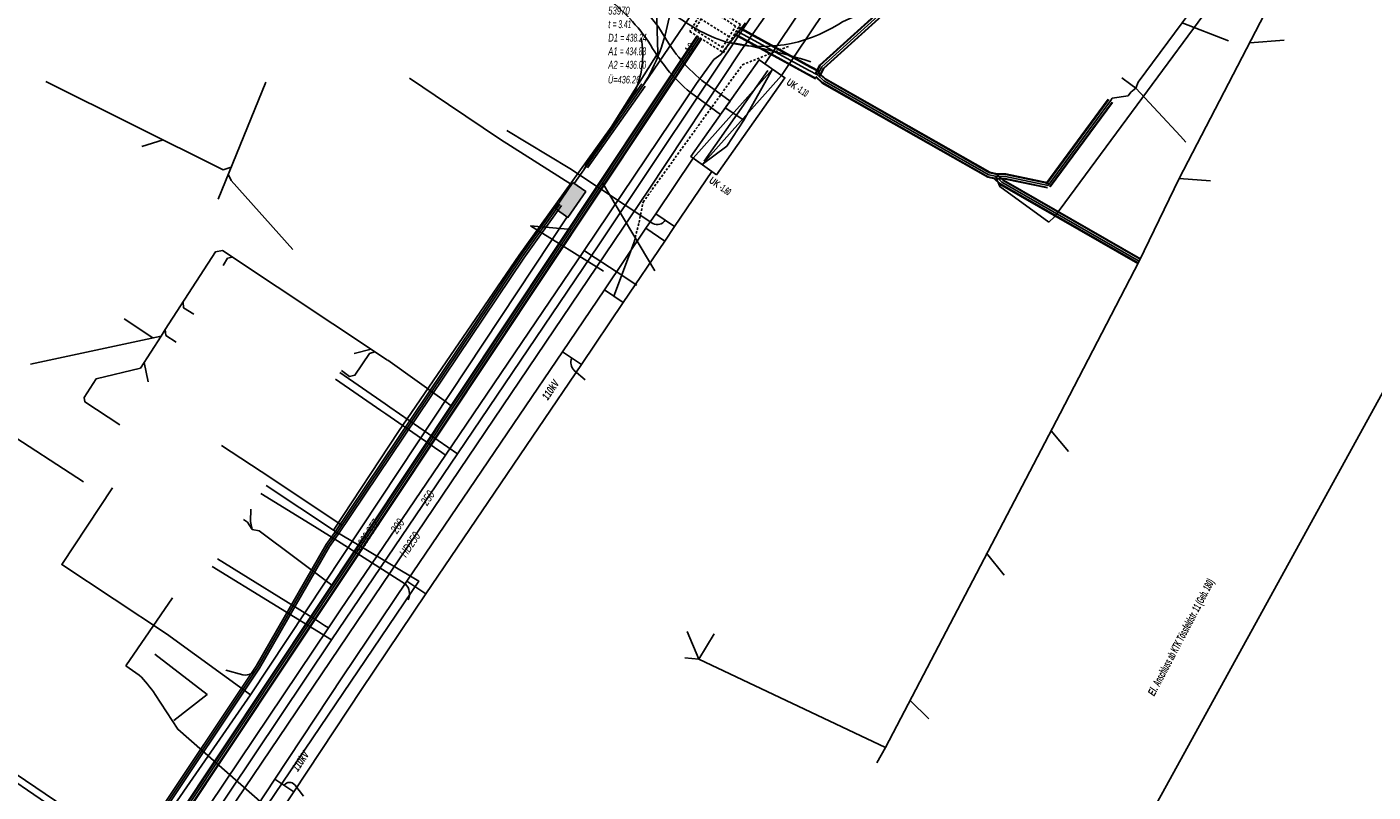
# Model space of a CAD drawing. Header units: metres. Extents: x 2695563 to 2696938, y 1260544 to 1262032.
# Tile 95 of 256: x 2696248 to 2696334, y 1261104 to 1261152. Entities that reach past the tile are written whole.
import ezdxf

# ---------------------------------------------------------------- set-up
doc = ezdxf.new("R2010")
doc.units = ezdxf.units.M
doc.linetypes.add('AUSGEZOGEN', pattern=[0])
doc.linetypes.add('STRICHLINIE2_S3', pattern=[0.25, 0.15, -0.1])
for name, color, linetype in [('AW_LK_ Haltung Text', 7, 'AUSGEZOGEN'), ('AW_LK_Ein-Auslauftext', 24, 'AUSGEZOGEN'), ('AW_LK_Haltung', 24, 'AUSGEZOGEN'), ('AW_LK_Normschacht Text', 24, 'AUSGEZOGEN'), ('AW_LK_Schacht Detaillinie', 24, 'AUSGEZOGEN'), ('AW_LK_Schacht Detailpolygon', 24, 'AUSGEZOGEN'), ('EW_Hoehenpunkt_Text', 7, 'AUSGEZOGEN'), ('EW_LK_Bauwerk_FL_Linie_Punkt', 1, 'AUSGEZOGEN'), ('EW_LK_Freitext_Text', 1, 'AUSGEZOGEN'), ('EW_LK_Trasseabs', 1, 'AUSGEZOGEN'), ('EW_LK_Trasseabs_Text', 1, 'AUSGEZOGEN'), ('EW_LK_Trasserand', 1, 'AUSGEZOGEN'), ('FM_LK_SW_BAUWERK', 94, 'AUSGEZOGEN'), ('FM_LK_SW_TRASSEKANTE', 94, 'AUSGEZOGEN'), ('GA_LK_Leitung', 32, 'AUSGEZOGEN'), ('GA_LK_Leitung_Text', 32, 'AUSGEZOGEN'), ('LKSwisscomProjekterimeterAktiv', 7, 'AUSGEZOGEN'), ('TV_LK_LEITUNG', 92, 'AUSGEZOGEN'), ('WA_LK_Leitung', 171, 'AUSGEZOGEN'), ('WA_LK_Leitung_Text', 171, 'AUSGEZOGEN')]:
    doc.layers.add(name, color=color, linetype=linetype)
doc.styles.add('ARIAL', font='arial.ttf')
doc.styles.add('ARIALNARROW', font='ARIALN.TTF')
pattern_1 = [(0, (2708005, 1273150), (6075, 6075), [6075, -6075]), (90, (2708005, 1273150), (-6075, 6075), [6075, -6075])]

# ---------------------------------------------------------------- blocks, each defined once
blk = doc.blocks.new('COMPLEXOBJECT_1638')
at = {"layer": 'EW_LK_Trasserand', "color": 1, "linetype": 'AUSGEZOGEN', "transparency": 33554687}
for points in [[(6284.21, 11155.411), (6274.369, 11162.933), (6267.059, 11168.237), (6266.266, 11168.812), (6264.962, 11169.745), (6264.351, 11168.892)], [(6264.351, 11168.892), (6265.652, 11167.96), (6266.412, 11167.409), (6273.742, 11162.091), (6283.513, 11154.622)], [(6289.163, 11148.319), (6291.07, 11146.929), (6291.689, 11147.777), (6289.891, 11149.088)]]:
    blk.add_lwpolyline(points, dxfattribs=at)
for centre, radius, start, end in [((6275.705, 11143.994), 14.236, 35.7164, 53.31629), ((6275.273, 11143.549), 13.802, 35.69782, 53.34536), ((6297.109, 11157.663), 11.209, 208.55814, 229.91196), ((6296.537, 11157.075), 11.448, 208.55688, 229.89831)]:
    blk.add_arc(centre, radius, start, end, dxfattribs=at)
blk = doc.blocks.new('COMPLEXOBJECT_1956')
at = {"layer": 'EW_LK_Trasseabs', "color": 1, "linetype": 'AUSGEZOGEN', "transparency": 33554687}
blk.add_line((6282.4, 11143.458), (6285.556, 11148.214), dxfattribs=at)
blk.add_arc((6280.339, 11150.718), 5.787, 334.36161, 10.91848, dxfattribs=at)
blk = doc.blocks.new('COMPLEXOBJECT_2550')
at = {"layer": 'EW_LK_Trasseabs', "color": 1, "linetype": 'AUSGEZOGEN', "transparency": 33554687}
blk.add_lwpolyline([(6261.95, 11103.036), (6256.532, 11107.781), (6255.089, 11109.999)], dxfattribs=at)
for centre, radius, start, end in [((6248.707, 11105.78), 7.651, 33.46916, 45.47251), ((6261.56, 11102.565), 0.611, 351.30797, 50.31628)]:
    blk.add_arc(centre, radius, start, end, dxfattribs=at)
blk = doc.blocks.new('COMPLEXOBJECT_2551')
at = {"layer": 'EW_LK_Trasseabs', "color": 1, "linetype": 'AUSGEZOGEN', "transparency": 33554687}
blk.add_line((6271.035, 11117.022), (6266.69, 11119.776), dxfattribs=at)
blk.add_arc((6270.371, 11116.4), 0.91, 336.26226, 43.13179, dxfattribs=at)
blk = doc.blocks.new('COMPLEXOBJECT_2552')
at = {"layer": 'EW_LK_Trasseabs', "color": 1, "linetype": 'AUSGEZOGEN', "transparency": 33554687}
blk.add_line((6282.462, 11130.025), (6281.766, 11130.636), dxfattribs=at)
blk.add_arc((6282.2105, 11131.1225), 0.659, 153.843225, 227.583021, dxfattribs=at)
blk = doc.blocks.new('COMPLEXOBJECT_2767')
at = {"layer": 'FM_LK_SW_TRASSEKANTE', "color": 94, "linetype": 'AUSGEZOGEN', "transparency": 33554687}
blk.add_lwpolyline([(6291.944, 11157.307), (6291.94, 11157.303), (6286.181, 11148.814)], dxfattribs=at)
blk.add_arc((6275.389, 11155.366), 12.626, 328.73685, 349.62664, dxfattribs=at)
blk = doc.blocks.new('COMPLEXOBJECT_2786')
at = {"layer": 'FM_LK_SW_TRASSEKANTE', "color": 94, "linetype": 'AUSGEZOGEN', "transparency": 33554687}
for centre, radius, start, end in [((6301.53, 11147.875), 5.628, 78.75671, 121.19897), ((6293.694, 11160.459), 9.197, 255.53079, 302.3419)]:
    blk.add_arc(centre, radius, start, end, dxfattribs=at)
blk = doc.blocks.new('COMPLEXOBJECT_2787')
at = {"layer": 'FM_LK_SW_TRASSEKANTE', "color": 94, "linetype": 'AUSGEZOGEN', "transparency": 33554687}
blk.add_lwpolyline([(6264.884, 11168.462), (6267.722, 11167.239), (6282.381, 11155.882), (6287.916, 11153.484)], dxfattribs=at)
blk.add_arc((6294.92, 11162.011), 11.035, 230.60002, 251.37468, dxfattribs=at)
blk = doc.blocks.new('COMPLEXOBJECT_2801')
at = {"layer": 'FM_LK_SW_TRASSEKANTE', "color": 94, "linetype": 'AUSGEZOGEN', "transparency": 33554687}
blk.add_line((6260.672, 11111.249), (6259.591, 11111.549), dxfattribs=at)
for centre, radius, start, end in [((6260.825, 11112.13), 0.893, 295.97202, 333.31976), ((6260.824, 11112.127), 0.891, 260.20225, 296.11693)]:
    blk.add_arc(centre, radius, start, end, dxfattribs=at)

msp = doc.modelspace()

# ---------------------------------------------------------------- hatches: boundary and pattern name
at = {"layer": 'EW_LK_Bauwerk_FL_Linie_Punkt', "lineweight": 18, "transparency": 33554687}
h = msp.add_hatch(dxfattribs=at)
h.set_pattern_fill('MUSTER', color=1, scale=4050, style=0, pattern_type=2)
h.set_pattern_definition([(0, (2703955, 1269100), (4050, 4050), [4050, -4050]), (90, (2703955, 1269100), (-4050, 4050), [4050, -4050])])
h.paths.add_polyline_path([(2696291.795, 1261142.905), (2696296.145, 1261149.076), (2696294.51, 1261150.228), (2696290.16, 1261144.057)], flags=0)
at = {"layer": 'EW_LK_Trasserand', "lineweight": 18, "transparency": 33554687}
h = msp.add_hatch(dxfattribs=at)
h.set_pattern_fill('MUSTER', color=1, scale=6075, style=0, pattern_type=2)
h.set_pattern_definition(pattern_1)
h.paths.add_polyline_path([(2696294.878, 1261149.969), (2696295.936, 1261149.223), (2696301.355, 1261157.326), (2696313.199, 1261173.434), (2696335.16, 1261203.049), (2696352.396, 1261226.486), (2696414.375, 1261310.617), (2696416.694, 1261314.071), (2696422.608, 1261322.124), (2696425.685, 1261326.06), (2696428.764, 1261330), (2696434.868, 1261337.915), (2696433.878, 1261338.679), (2696427.778, 1261330.768), (2696421.496, 1261322.975), (2696415.566, 1261314.9), (2696413.199, 1261311.465), (2696351.348, 1261227.256), (2696334.132, 1261203.845), (2696312.153, 1261174.206), (2696300.298, 1261158.082)], flags=0)
h = msp.add_hatch(dxfattribs=at)
h.set_pattern_fill('MUSTER', color=1, scale=6075, style=0, pattern_type=2)
h.set_pattern_definition(pattern_1)
h.paths.add_polyline_path([(2696265.321, 1261168.702), (2696266.622, 1261167.77), (2696267.382, 1261167.219), (2696274.712, 1261161.901), (2696284.483, 1261154.432), (2696284.593, 1261154.35), (2696284.701, 1261154.266), (2696284.809, 1261154.182), (2696284.916, 1261154.096), (2696285.023, 1261154.009), (2696285.128, 1261153.921), (2696285.233, 1261153.833), (2696285.336, 1261153.743), (2696285.439, 1261153.652), (2696285.541, 1261153.56), (2696285.642, 1261153.467), (2696285.742, 1261153.373), (2696285.841, 1261153.278), (2696285.939, 1261153.183), (2696286.036, 1261153.086), (2696286.132, 1261152.988), (2696286.227, 1261152.889), (2696286.321, 1261152.79), (2696286.414, 1261152.689), (2696286.507, 1261152.588), (2696286.598, 1261152.485), (2696286.688, 1261152.382), (2696286.777, 1261152.278), (2696286.865, 1261152.172), (2696286.952, 1261152.066), (2696287.038, 1261151.96), (2696287.123, 1261151.852), (2696287.207, 1261151.743), (2696287.29, 1261151.634), (2696287.371, 1261151.524), (2696287.452, 1261151.413), (2696287.518, 1261151.293), (2696287.586, 1261151.173), (2696287.656, 1261151.054), (2696287.727, 1261150.936), (2696287.799, 1261150.819), (2696287.872, 1261150.703), (2696287.947, 1261150.588), (2696288.024, 1261150.473), (2696288.101, 1261150.36), (2696288.18, 1261150.247), (2696288.261, 1261150.136), (2696288.343, 1261150.025), (2696288.426, 1261149.915), (2696288.51, 1261149.807), (2696288.596, 1261149.699), (2696288.683, 1261149.593), (2696288.771, 1261149.487), (2696288.861, 1261149.383), (2696288.951, 1261149.279), (2696289.043, 1261149.177), (2696289.137, 1261149.076), (2696289.231, 1261148.976), (2696289.327, 1261148.877), (2696289.423, 1261148.779), (2696289.521, 1261148.683), (2696289.621, 1261148.588), (2696289.721, 1261148.493), (2696289.822, 1261148.4), (2696289.925, 1261148.309), (2696290.028, 1261148.218), (2696290.133, 1261148.129), (2696292.04, 1261146.739), (2696292.659, 1261147.587), (2696290.861, 1261148.898), (2696290.758, 1261148.985), (2696290.657, 1261149.074), (2696290.556, 1261149.164), (2696290.457, 1261149.255), (2696290.359, 1261149.347), (2696290.262, 1261149.441), (2696290.166, 1261149.535), (2696290.071, 1261149.631), (2696289.977, 1261149.728), (2696289.885, 1261149.826), (2696289.793, 1261149.925), (2696289.703, 1261150.025), (2696289.614, 1261150.126), (2696289.526, 1261150.228), (2696289.44, 1261150.332), (2696289.355, 1261150.436), (2696289.271, 1261150.541), (2696289.188, 1261150.648), (2696289.107, 1261150.755), (2696289.027, 1261150.864), (2696288.948, 1261150.973), (2696288.87, 1261151.083), (2696288.794, 1261151.194), (2696288.719, 1261151.306), (2696288.646, 1261151.419), (2696288.574, 1261151.533), (2696288.503, 1261151.648), (2696288.434, 1261151.763), (2696288.366, 1261151.88), (2696288.299, 1261151.997), (2696288.234, 1261152.115), (2696288.151, 1261152.229), (2696288.067, 1261152.342), (2696287.982, 1261152.455), (2696287.896, 1261152.566), (2696287.808, 1261152.677), (2696287.72, 1261152.787), (2696287.63, 1261152.896), (2696287.54, 1261153.004), (2696287.448, 1261153.111), (2696287.355, 1261153.218), (2696287.261, 1261153.323), (2696287.166, 1261153.428), (2696287.071, 1261153.531), (2696286.974, 1261153.634), (2696286.876, 1261153.735), (2696286.777, 1261153.836), (2696286.677, 1261153.935), (2696286.576, 1261154.034), (2696286.474, 1261154.131), (2696286.371, 1261154.228), (2696286.268, 1261154.324), (2696286.163, 1261154.418), (2696286.057, 1261154.512), (2696285.951, 1261154.604), (2696285.843, 1261154.695), (2696285.735, 1261154.786), (2696285.626, 1261154.875), (2696285.516, 1261154.963), (2696285.405, 1261155.05), (2696285.293, 1261155.136), (2696285.18, 1261155.221), (2696275.339, 1261162.743), (2696268.029, 1261168.047), (2696267.236, 1261168.622), (2696265.932, 1261169.555)], flags=0)
h = msp.add_hatch(dxfattribs=at)
h.set_pattern_fill('MUSTER', color=1, scale=6075, style=0, pattern_type=2)
h.set_pattern_definition(pattern_1)
h.paths.add_polyline_path([(2696290.884, 1261143.545), (2696295.936, 1261149.223), (2696295.363, 1261149.624), (2696290.311, 1261143.951)], flags=0)
h = msp.add_hatch(dxfattribs=at)
h.set_pattern_fill('MUSTER', color=1, scale=6075, style=0, pattern_type=2)
h.set_pattern_definition(pattern_1)
h.paths.add_polyline_path([(2696289.127, 1261139.604), (2696291.496, 1261143.115), (2696290.311, 1261143.951), (2696287.925, 1261140.415)], flags=0)
h = msp.add_hatch(dxfattribs=at)
h.set_pattern_fill('MUSTER', color=1, scale=6075, style=0, pattern_type=2)
h.set_pattern_definition(pattern_1)
h.paths.add_polyline_path([(2696288.495, 1261138.678), (2696289.125, 1261139.601), (2696287.927, 1261140.418), (2696287.297, 1261139.495)], flags=0)
h = msp.add_hatch(dxfattribs=at)
h.set_pattern_fill('MUSTER', color=1, scale=6075, style=0, pattern_type=2)
h.set_pattern_definition(pattern_1)
h.paths.add_polyline_path([(2696285.859, 1261134.76), (2696288.495, 1261138.678), (2696287.297, 1261139.495), (2696284.657, 1261135.57)], flags=0)
h = msp.add_hatch(dxfattribs=at)
h.set_pattern_fill('MUSTER', color=1, scale=6075, style=0, pattern_type=2)
h.set_pattern_definition(pattern_1)
h.paths.add_polyline_path([(2696283.189, 1261130.817), (2696285.858, 1261134.759), (2696284.658, 1261135.571), (2696281.989, 1261131.63)], flags=0)
h = msp.add_hatch(dxfattribs=at)
h.set_pattern_fill('MUSTER', color=1, scale=6075, style=0, pattern_type=2)
h.set_pattern_definition(pattern_1)
h.paths.add_polyline_path([(2696273.293, 1261116.208), (2696280.46, 1261126.787), (2696283.189, 1261130.817), (2696281.989, 1261131.63), (2696279.26, 1261127.599), (2696272.091, 1261117.018)], flags=0)
h = msp.add_hatch(dxfattribs=at)
h.set_pattern_fill('MUSTER', color=1, scale=6075, style=0, pattern_type=2)
h.set_pattern_definition(pattern_1)
h.paths.add_polyline_path([(2696272.091, 1261117.018), (2696267.996, 1261110.939), (2696263.678, 1261104.418), (2696264.887, 1261103.617), (2696269.202, 1261110.133), (2696273.293, 1261116.208)], flags=0)
h = msp.add_hatch(dxfattribs=at)
h.set_pattern_fill('MUSTER', color=1, scale=6075, style=0, pattern_type=2)
h.set_pattern_definition(pattern_1)
h.paths.add_polyline_path([(2696263.739, 1261101.883), (2696264.887, 1261103.617), (2696263.678, 1261104.418), (2696262.53, 1261102.683)], flags=0)
at = {"layer": 'FM_LK_SW_BAUWERK', "transparency": 33554687}
msp.add_hatch(color=7, dxfattribs=at).paths.add_polyline_path([(2696282.651, 1261142.4), (2696281.514, 1261140.756), (2696282.336, 1261140.187), (2696283.474, 1261141.832)])
at = {"layer": 'LKSwisscomProjekterimeterAktiv', "transparency": 33554687}
h = msp.add_hatch(dxfattribs=at)
h.set_pattern_fill('MUSTER', color=94, scale=7500, style=0, pattern_type=2)
h.set_pattern_definition([(0, (2710855, 1276000), (7500, 7500), [7500, -7500]), (90, (2710855, 1276000), (-7500, 7500), [7500, -7500])])
h.paths.add_polyline_path([(2696282.651, 1261142.4), (2696281.514, 1261140.756), (2696282.336, 1261140.187), (2696283.474, 1261141.832)], flags=0)

# ---------------------------------------------------------------- linework, layer by layer
at = {"layer": 'AW_LK_Haltung', "color": 24, "linetype": 'AUSGEZOGEN', "transparency": 33554687}
for p, q in [((2696330.853, 1261161.219), (2696321.246, 1261142.658)), ((2696324.389, 1261151.42), (2696321.426, 1261152.583)), ((2696327.919, 1261151.466), (2696325.73, 1261151.309)), ((2696260.065, 1261141.345), (2696263.116, 1261148.791)), ((2696255.204, 1261144.705), (2696256.576, 1261145.126)), ((2696287.871, 1261136.792), (2696284.533, 1261142.386)), ((2696321.246, 1261142.658), (2696318.702, 1261137.406)), ((2696323.235, 1261142.518), (2696321.246, 1261142.658)), ((2696279.95, 1261139.645), (2696282.555, 1261139.412)), ((2696284.602, 1261136.767), (2696279.95, 1261139.645)), ((2696318.702, 1261137.406), (2696313.669, 1261127.693)), ((2696254.082, 1261133.733), (2696255.917, 1261132.519)), ((2696268.727, 1261131.524), (2696269.802, 1261131.785)), ((2696255.618, 1261129.711), (2696255.364, 1261130.953)), ((2696270.862, 1261131.087), (2696274.448, 1261128.516)), ((2696274.448, 1261128.516), (2696274.907, 1261128.186)), ((2696313.669, 1261127.693), (2696302.54, 1261106.43)), ((2696314.194, 1261125.274), (2696313.102, 1261126.596)), ((2696310.097, 1261117.394), (2696308.984, 1261118.811)), ((2696289.918, 1261113.821), (2696290.664, 1261112.047)), ((2696291.638, 1261113.678), (2696290.664, 1261112.047)), ((2696289.78, 1261112.134), (2696290.664, 1261112.047)), ((2696290.664, 1261112.047), (2696302.54, 1261106.43)), ((2696305.302, 1261108.257), (2696304.129, 1261109.426)), ((2696301.997, 1261105.457), (2696302.54, 1261106.43))]:
    msp.add_line(p, q, dxfattribs=at)
at = {"layer": 'AW_LK_Haltung', "linetype": 'AUSGEZOGEN', "transparency": 33554687}
for p, q in [((2696304.254, 1261155.218), (2696298.352, 1261149.881)), ((2696304.268, 1261155.204), (2696298.368, 1261149.869)), ((2696304.283, 1261155.191), (2696298.384, 1261149.857)), ((2696304.477, 1261155.015), (2696298.594, 1261149.695)), ((2696304.492, 1261155.002), (2696298.61, 1261149.683)), ((2696304.506, 1261154.988), (2696298.626, 1261149.671)), ((2696290.549, 1261151.735), (2696253.337, 1261095.796)), ((2696290.565, 1261151.724), (2696253.353, 1261095.785)), ((2696290.582, 1261151.713), (2696253.37, 1261095.774)), ((2696297.52, 1261149.319), (2696292.938, 1261151.836)), ((2696297.529, 1261149.337), (2696292.948, 1261151.854)), ((2696297.539, 1261149.354), (2696292.957, 1261151.871)), ((2696297.755, 1261149.76), (2696293.179, 1261152.275)), ((2696297.765, 1261149.777), (2696293.188, 1261152.292)), ((2696297.774, 1261149.795), (2696293.198, 1261152.31)), ((2696290.798, 1261151.569), (2696253.586, 1261095.63)), ((2696290.815, 1261151.558), (2696253.603, 1261095.619)), ((2696290.831, 1261151.547), (2696253.619, 1261095.608)), ((2696298.097, 1261149.018), (2696297.52, 1261149.319)), ((2696298.107, 1261149.036), (2696297.529, 1261149.337)), ((2696298.116, 1261149.054), (2696297.539, 1261149.354)), ((2696298.328, 1261149.462), (2696297.755, 1261149.76)), ((2696298.337, 1261149.48), (2696297.765, 1261149.777)), ((2696298.347, 1261149.498), (2696297.774, 1261149.795)), ((2696298.352, 1261149.881), (2696298.071, 1261149.336)), ((2696298.368, 1261149.869), (2696298.089, 1261149.327)), ((2696298.519, 1261148.736), (2696298.104, 1261149.136)), ((2696298.384, 1261149.857), (2696298.106, 1261149.318)), ((2696298.53, 1261148.752), (2696298.118, 1261149.15)), ((2696298.542, 1261148.768), (2696298.132, 1261149.164)), ((2696298.7, 1261148.978), (2696298.312, 1261149.352)), ((2696298.712, 1261148.994), (2696298.326, 1261149.366)), ((2696298.594, 1261149.695), (2696298.338, 1261149.198)), ((2696298.723, 1261149.01), (2696298.34, 1261149.38)), ((2696298.61, 1261149.683), (2696298.355, 1261149.189)), ((2696298.626, 1261149.671), (2696298.373, 1261149.18)), ((2696309.07, 1261142.741), (2696298.519, 1261148.736)), ((2696309.077, 1261142.759), (2696298.53, 1261148.752)), ((2696309.085, 1261142.778), (2696298.542, 1261148.768)), ((2696309.179, 1261143.024), (2696298.7, 1261148.978)), ((2696309.187, 1261143.043), (2696298.712, 1261148.994)), ((2696309.194, 1261143.061), (2696298.723, 1261149.01)), ((2696316.729, 1261147.71), (2696312.76, 1261142.327)), ((2696316.745, 1261147.698), (2696312.776, 1261142.315)), ((2696316.761, 1261147.686), (2696312.792, 1261142.303)), ((2696316.971, 1261147.532), (2696313.002, 1261142.149)), ((2696316.987, 1261147.52), (2696313.018, 1261142.137)), ((2696317.003, 1261147.508), (2696313.034, 1261142.125)), ((2696309.507, 1261142.643), (2696309.07, 1261142.741)), ((2696309.511, 1261142.663), (2696309.077, 1261142.759)), ((2696309.516, 1261142.682), (2696309.085, 1261142.778)), ((2696309.572, 1261142.936), (2696309.179, 1261143.024)), ((2696309.577, 1261142.955), (2696309.187, 1261143.043)), ((2696309.581, 1261142.975), (2696309.194, 1261143.061)), ((2696309.848, 1261142.285), (2696309.427, 1261142.686)), ((2696309.86, 1261142.301), (2696309.441, 1261142.7)), ((2696309.872, 1261142.317), (2696309.454, 1261142.715)), ((2696310.164, 1261142.666), (2696309.541, 1261142.679)), ((2696310.162, 1261142.647), (2696309.541, 1261142.659)), ((2696310.159, 1261142.627), (2696309.541, 1261142.639)), ((2696310.198, 1261142.966), (2696309.547, 1261142.979)), ((2696310.196, 1261142.946), (2696309.547, 1261142.959)), ((2696310.194, 1261142.926), (2696309.547, 1261142.939)), ((2696310.028, 1261142.527), (2696309.634, 1261142.903)), ((2696310.04, 1261142.543), (2696309.647, 1261142.918)), ((2696310.052, 1261142.559), (2696309.661, 1261142.932)), ((2696318.618, 1261137.259), (2696309.848, 1261142.285)), ((2696318.627, 1261137.276), (2696309.86, 1261142.301)), ((2696318.637, 1261137.293), (2696309.872, 1261142.317)), ((2696318.767, 1261137.519), (2696310.028, 1261142.527)), ((2696318.777, 1261137.536), (2696310.04, 1261142.543)), ((2696318.786, 1261137.553), (2696310.052, 1261142.559)), ((2696312.862, 1261142.06), (2696310.159, 1261142.627)), ((2696312.866, 1261142.079), (2696310.162, 1261142.647)), ((2696312.87, 1261142.099), (2696310.164, 1261142.666)), ((2696312.924, 1261142.353), (2696310.194, 1261142.926)), ((2696312.928, 1261142.373), (2696310.196, 1261142.946)), ((2696312.932, 1261142.392), (2696310.198, 1261142.966))]:
    msp.add_line(p, q, dxfattribs=at)
at = {"layer": 'AW_LK_Haltung', "color": 255, "transparency": 33554687}
for p, q in [((2696304.38, 1261155.103), (2696298.489, 1261149.776)), ((2696297.647, 1261149.557), (2696293.068, 1261152.073)), ((2696290.69, 1261151.641), (2696253.478, 1261095.702)), ((2696298.222, 1261149.258), (2696297.647, 1261149.557)), ((2696298.489, 1261149.776), (2696298.222, 1261149.258)), ((2696298.621, 1261148.873), (2696298.222, 1261149.258)), ((2696309.132, 1261142.901), (2696298.621, 1261148.873)), ((2696316.866, 1261147.609), (2696312.897, 1261142.226)), ((2696309.544, 1261142.809), (2696309.132, 1261142.901)), ((2696309.95, 1261142.422), (2696309.544, 1261142.809)), ((2696310.179, 1261142.796), (2696309.544, 1261142.809)), ((2696318.702, 1261137.406), (2696309.95, 1261142.422)), ((2696312.897, 1261142.226), (2696310.179, 1261142.796))]:
    msp.add_line(p, q, dxfattribs=at)
at = {"layer": 'AW_LK_Haltung', "color": 24, "linetype": 'AUSGEZOGEN', "transparency": 33554687}
for points in [[(2696338.887, 1261176.279), (2696338.724, 1261176.058), (2696334.357, 1261170.132), (2696324.926, 1261157.333), (2696321.426, 1261152.583), (2696318.631, 1261148.79), (2696318.482, 1261148.416)], [(2696329.033, 1261161.558), (2696313.306, 1261140.215), (2696312.95, 1261139.892)], [(2696249.113, 1261148.844), (2696260.393, 1261143.218), (2696260.897, 1261143.378)], [(2696318.482, 1261148.416), (2696318.171, 1261148.167), (2696317.993, 1261147.925), (2696316.987, 1261147.772), (2696316.866, 1261147.609)], [(2696317.602, 1261149.067), (2696318.161, 1261148.652), (2696318.482, 1261148.416)], [(2696318.482, 1261148.416), (2696321.334, 1261145.352), (2696321.674, 1261144.986)], [(2696264.831, 1261138.147), (2696260.895, 1261142.528), (2696260.718, 1261142.945)], [(2696312.95, 1261139.892), (2696309.835, 1261142.148), (2696309.544, 1261142.809)], [(2696256.694, 1261133.038), (2696259.91, 1261137.993), (2696260.344, 1261138.072), (2696270.857, 1261131.098)], [(2696260.385, 1261137.116), (2696260.675, 1261137.582), (2696260.969, 1261137.648)], [(2696258.532, 1261134.015), (2696257.876, 1261134.422), (2696257.836, 1261134.802)], [(2696248.124, 1261130.845), (2696256.435, 1261132.632), (2696256.694, 1261133.038)], [(2696257.39, 1261132.245), (2696256.747, 1261132.671), (2696256.694, 1261133.038)], [(2696253.808, 1261126.975), (2696251.588, 1261128.434), (2696251.552, 1261128.725), (2696252.317, 1261129.906), (2696255.122, 1261130.587), (2696256.435, 1261132.632)], [(2696267.922, 1261130.441), (2696268.441, 1261130.06), (2696268.775, 1261130.131), (2696269.697, 1261131.52), (2696270.052, 1261131.617)], [(2696261.691, 1261120.947), (2696261.933, 1261120.776), (2696262.24, 1261120.321)], [(2696262.151, 1261121.605), (2696262.127, 1261120.829), (2696262.24, 1261120.321)], [(2696262.24, 1261120.321), (2696262.673, 1261120.226), (2696267.314, 1261116.772)], [(2696256.036, 1261112.367), (2696259.37, 1261109.799), (2696257.258, 1261108.147)]]:
    msp.add_lwpolyline(points, dxfattribs=at)
at = {"layer": 'AW_LK_Schacht Detaillinie', "color": 24, "linetype": 'STRICHLINIE2_S3', "transparency": 33554687}
msp.add_line((2696292.59, 1261151.688), (2696290.811, 1261152.813), dxfattribs=at)
at = {"layer": 'AW_LK_Schacht Detailpolygon', "color": 24, "linetype": 'STRICHLINIE2_S3', "transparency": 33554687}
for points in [[(2696291.189, 1261153.816), (2696290.094, 1261152.023), (2696292.232, 1261150.672), (2696293.311, 1261152.474), (2696291.189, 1261153.816)], [(2696291.225, 1261153.492), (2696290.394, 1261152.13), (2696292.169, 1261151.008), (2696293.011, 1261152.368), (2696291.225, 1261153.492)]]:
    msp.add_lwpolyline(points, close=True, dxfattribs=at)
at = {"layer": 'EW_LK_Bauwerk_FL_Linie_Punkt', "color": 1, "linetype": 'AUSGEZOGEN', "transparency": 33554687}
msp.add_line((2696290.999, 1261143.772), (2696295.061, 1261149.534), dxfattribs=at)
msp.add_lwpolyline([(2696291.795, 1261142.905), (2696296.145, 1261149.076), (2696294.51, 1261150.228), (2696290.16, 1261144.057), (2696291.795, 1261142.905)], close=True, dxfattribs=at)
at = {"layer": 'EW_LK_Trasseabs', "color": 1, "linetype": 'AUSGEZOGEN', "transparency": 33554687}
for p, q in [((2696293.541, 1261146.382), (2696295.363, 1261149.624)), ((2696293.541, 1261146.382), (2696292.349, 1261147.163)), ((2696282.456, 1261143.291), (2696278.447, 1261145.729)), ((2696292.45, 1261144.72), (2696293.541, 1261146.382)), ((2696290.884, 1261143.545), (2696292.45, 1261144.72)), ((2696287.741, 1261139.799), (2696282.456, 1261143.291)), ((2696285.258, 1261135.165), (2696286.565, 1261138.671)), ((2696254.192, 1261111.624), (2696257.163, 1261115.96)), ((2696255.042, 1261111.044), (2696254.192, 1261111.624)), ((2696249.137, 1261102.879), (2696243.21, 1261106.951)), ((2696265.51, 1261103.337), (2696264.946, 1261104.059))]:
    msp.add_line(p, q, dxfattribs=at)
for points in [[(2696250.975, 1261102.181), (2696223.934, 1261120.513), (2696218.661, 1261124.125), (2696205.08, 1261133.409), (2696189.589, 1261144.041), (2696180.607, 1261150.189), (2696167.475, 1261159.188), (2696153.967, 1261168.361)], [(2696267.66, 1261119.586), (2696266.215, 1261120.501), (2696262.782, 1261122.597)]]:
    msp.add_lwpolyline(points, dxfattribs=at)
at = {"layer": 'EW_LK_Trasseabs', "color": 1, "linetype": 'STRICHLINIE2_S3', "transparency": 33554687}
msp.add_lwpolyline([(2696286.565, 1261138.671), (2696286.862, 1261139.87), (2696287.117, 1261141.158), (2696293.445, 1261149.907), (2696296.407, 1261151.092)], dxfattribs=at)
at = {"layer": 'EW_LK_Trasseabs', "color": 1, "linetype": 'AUSGEZOGEN', "transparency": 33554687}
for centre, radius, start, end in [((2696288.025, 1261140.309), 0.584, 240.87373, 329.07994), ((2696264.629, 1261103.804), 0.407, 38.83129, 148.24606)]:
    msp.add_arc(centre, radius, start, end, dxfattribs=at)
at = {"layer": 'EW_LK_Trasserand', "color": 1, "linetype": 'AUSGEZOGEN', "transparency": 33554687}
for points in [[(2696294.878, 1261149.969), (2696295.936, 1261149.223), (2696301.355, 1261157.326), (2696313.199, 1261173.434), (2696335.16, 1261203.049), (2696352.396, 1261226.486), (2696414.375, 1261310.617), (2696416.694, 1261314.071), (2696422.608, 1261322.124), (2696425.685, 1261326.06), (2696428.764, 1261330), (2696434.868, 1261337.915), (2696433.878, 1261338.679), (2696427.778, 1261330.768), (2696421.496, 1261322.975), (2696415.566, 1261314.9), (2696413.199, 1261311.465), (2696351.348, 1261227.256), (2696334.132, 1261203.845), (2696312.153, 1261174.206), (2696300.298, 1261158.082), (2696294.878, 1261149.969)], [(2696290.884, 1261143.545), (2696295.936, 1261149.223), (2696295.363, 1261149.624), (2696290.311, 1261143.951), (2696290.884, 1261143.545)], [(2696289.127, 1261139.604), (2696291.496, 1261143.115), (2696290.311, 1261143.951), (2696287.925, 1261140.415), (2696289.127, 1261139.604)], [(2696288.495, 1261138.678), (2696289.125, 1261139.601), (2696287.927, 1261140.418), (2696287.297, 1261139.495), (2696288.495, 1261138.678)], [(2696285.859, 1261134.76), (2696288.495, 1261138.678), (2696287.297, 1261139.495), (2696284.657, 1261135.57), (2696285.859, 1261134.76)], [(2696283.189, 1261130.817), (2696285.858, 1261134.759), (2696284.658, 1261135.571), (2696281.989, 1261131.63), (2696283.189, 1261130.817)], [(2696273.293, 1261116.208), (2696280.46, 1261126.787), (2696283.189, 1261130.817), (2696281.989, 1261131.63), (2696279.26, 1261127.599), (2696272.091, 1261117.018), (2696273.293, 1261116.208)], [(2696272.091, 1261117.018), (2696267.996, 1261110.939), (2696263.678, 1261104.418), (2696264.887, 1261103.617), (2696269.202, 1261110.133), (2696273.293, 1261116.208), (2696272.091, 1261117.018)], [(2696263.739, 1261101.883), (2696264.887, 1261103.617), (2696263.678, 1261104.418), (2696262.53, 1261102.683), (2696263.739, 1261101.883)]]:
    msp.add_lwpolyline(points, close=True, dxfattribs=at)
at = {"layer": 'FM_LK_SW_BAUWERK', "color": 94, "transparency": 33554687}
msp.add_lwpolyline([(2696282.651, 1261142.4), (2696281.514, 1261140.756), (2696282.336, 1261140.187), (2696283.474, 1261141.832), (2696282.651, 1261142.4)], close=True, dxfattribs=at)
at = {"layer": 'FM_LK_SW_TRASSEKANTE', "linetype": 'AUSGEZOGEN', "transparency": 33554687}
for p, q in [((2696287.049, 1261148.696), (2696283.386, 1261143.49)), ((2696287.253, 1261148.552), (2696283.59, 1261143.346)), ((2696279.317, 1261137.736), (2696281.715, 1261141.091)), ((2696279.523, 1261137.594), (2696281.919, 1261140.945)), ((2696267.477, 1261120.107), (2696279.317, 1261137.736)), ((2696267.685, 1261119.967), (2696279.523, 1261137.594)), ((2696267.479, 1261120.109), (2696266.957, 1261119.362)), ((2696267.683, 1261119.965), (2696267.169, 1261119.228)), ((2696266.957, 1261119.362), (2696262.487, 1261111.605)), ((2696267.169, 1261119.228), (2696262.699, 1261111.473)), ((2696262.487, 1261111.605), (2696250.172, 1261093.166)), ((2696262.699, 1261111.473), (2696250.378, 1261093.026))]:
    msp.add_line(p, q, dxfattribs=at)
at = {"layer": 'FM_LK_SW_TRASSEKANTE', "color": 255, "transparency": 33554687}
for p, q in [((2696287.151, 1261148.624), (2696283.488, 1261143.418)), ((2696279.42, 1261137.665), (2696281.817, 1261141.018)), ((2696267.581, 1261120.037), (2696279.42, 1261137.665)), ((2696267.581, 1261120.037), (2696267.063, 1261119.295)), ((2696267.063, 1261119.295), (2696262.593, 1261111.539)), ((2696262.593, 1261111.539), (2696250.275, 1261093.096))]:
    msp.add_line(p, q, dxfattribs=at)
at = {"layer": 'FM_LK_SW_TRASSEKANTE', "color": 94, "linetype": 'AUSGEZOGEN', "transparency": 33554687}
for p, q in [((2696282.738, 1261142.341), (2696283.488, 1261143.418)), ((2696234.503, 1261069.8), (2696262.126, 1261109.787))]:
    msp.add_line(p, q, dxfattribs=at)
for points in [[(2696282.572, 1261142.286), (2696278.047, 1261145.136), (2696274.73, 1261147.37), (2696272.241, 1261149.047)], [(2696262.126, 1261109.787), (2696272.709, 1261125.772), (2696282.291, 1261140.218)], [(2696260.291, 1261125.662), (2696263.426, 1261123.595), (2696267.909, 1261120.601)], [(2696262.126, 1261109.787), (2696256.79, 1261113.669), (2696253.453, 1261115.876), (2696250.117, 1261118.083), (2696253.345, 1261122.962)]]:
    msp.add_lwpolyline(points, dxfattribs=at)
msp.add_arc((2696287.707, 1261119.403), 32.298, 71.77749, 81.70625, dxfattribs=at)
at = {"layer": 'GA_LK_Leitung', "color": 32, "linetype": 'AUSGEZOGEN', "transparency": 33554687}
for p, q in [((2696271.004, 1261128.106), (2696275.3, 1261125.13)), ((2696259.685, 1261117.963), (2696267.29, 1261113.28))]:
    msp.add_line(p, q, dxfattribs=at)
for points in [[(2696296.905, 1261155.868), (2696293.349, 1261150.788), (2696287.469, 1261141.91), (2696238.216, 1261069.009), (2696236.425, 1261066.353), (2696229.484, 1261056.103), (2696202.669, 1261016.583), (2696195.242, 1261006.784), (2696186.577, 1260995.709)], [(2696292.43, 1261154.342), (2696294.092, 1261153.08), (2696284.31, 1261138.44), (2696275.3, 1261125.13), (2696267.29, 1261113.28), (2696259.117, 1261101.082), (2696254.92, 1261094.97)], [(2696271.004, 1261128.106), (2696270.693, 1261128.321), (2696267.814, 1261130.316)]]:
    msp.add_lwpolyline(points, dxfattribs=at)
at = {"layer": 'LKSwisscomProjekterimeterAktiv', "color": 94, "linetype": 'AUSGEZOGEN', "transparency": 33554687}
msp.add_lwpolyline([(2696282.651, 1261142.4), (2696281.514, 1261140.756), (2696282.336, 1261140.187), (2696283.474, 1261141.832), (2696282.651, 1261142.4)], close=True, dxfattribs=at)
at = {"layer": 'TV_LK_LEITUNG', "color": 92, "linetype": 'AUSGEZOGEN', "transparency": 33554687}
msp.add_line((2696267.42, 1261120.279), (2696263.119, 1261123.123), dxfattribs=at)
for points in [[(2696308.914, 1261083.055), (2696347.929, 1261154.01), (2696368.116, 1261169.763), (2696395.532, 1261207.752), (2696399.629, 1261218.387), (2696401.528, 1261223.624)], [(2696287.921, 1261155.02), (2696288.052, 1261150.637), (2696285.091, 1261145.926), (2696279.241, 1261137.78), (2696271.541, 1261126.545), (2696267.42, 1261120.279)], [(2696251.495, 1261123.354), (2696246.349, 1261126.704), (2696244.486, 1261124.272)], [(2696267.42, 1261120.279), (2696272.843, 1261117.025), (2696228.438, 1261051.395), (2696227.208, 1261049.578)]]:
    msp.add_lwpolyline(points, dxfattribs=at)
at = {"layer": 'WA_LK_Leitung', "color": 7, "linetype": 'AUSGEZOGEN', "transparency": 33554687}
for points in [[(2696290.511, 1261148.704), (2696291.007, 1261149.382), (2696291.631, 1261150.236), (2696292.062, 1261150.557), (2696293.642, 1261152.569)], [(2696258.587, 1261101.392), (2696259.024, 1261102.043), (2696259.495, 1261102.745), (2696267.09, 1261114.06), (2696267.867, 1261115.205), (2696274.54, 1261125.04), (2696283.36, 1261138.07), (2696290.511, 1261148.704)], [(2696283.36, 1261138.07), (2696283.585, 1261137.923), (2696285.471, 1261136.69), (2696286.726, 1261135.869)], [(2696270.742, 1261127.669), (2696270.431, 1261127.884), (2696267.536, 1261129.889)], [(2696274.54, 1261125.04), (2696274.3, 1261125.206), (2696273.836, 1261125.528), (2696270.742, 1261127.669)], [(2696267.09, 1261114.06), (2696266.85, 1261114.209), (2696266.331, 1261114.531), (2696260.02, 1261118.45)]]:
    msp.add_lwpolyline(points, dxfattribs=at)

# ---------------------------------------------------------------- block references
at = {"layer": 'EW_LK_Trasseabs', "color": 1, "linetype": 'AUSGEZOGEN', "lineweight": -3, "transparency": 33554687}
for name in ['COMPLEXOBJECT_1956', 'COMPLEXOBJECT_2552', 'COMPLEXOBJECT_2551', 'COMPLEXOBJECT_2550']:
    msp.add_blockref(name, (2690000.97, 1249999.81), dxfattribs=at)
at = {"layer": 'EW_LK_Trasserand', "color": 1, "linetype": 'AUSGEZOGEN', "lineweight": -3, "transparency": 33554687}
msp.add_blockref('COMPLEXOBJECT_1638', (2690000.97, 1249999.81), dxfattribs=at)
at = {"layer": 'FM_LK_SW_TRASSEKANTE', "color": 94, "linetype": 'AUSGEZOGEN', "lineweight": -3, "transparency": 33554687}
for name in ['COMPLEXOBJECT_2787', 'COMPLEXOBJECT_2767', 'COMPLEXOBJECT_2786', 'COMPLEXOBJECT_2801']:
    msp.add_blockref(name, (2690000.97, 1249999.81), dxfattribs=at)

# ---------------------------------------------------------------- texts
at = {"layer": 'AW_LK_ Haltung Text', "color": 24, "transparency": 33554687, "insert": (2696269.535, 1261119.904), "char_height": 0.55705, "width": 2.75543, "attachment_point": 5, "rotation": 56.3751, "style": 'ARIAL'}
msp.add_mtext('\\A1;{\\fArial|i1|b0;\\H0.557054;\\W0.700000;\\C24;< \\W0.490000;300 STZ}\\P', dxfattribs=at)
at = {"layer": 'AW_LK_Ein-Auslauftext', "color": 24, "transparency": 33554687, "insert": (2696290.136, 1261150.487), "char_height": 0.55705, "width": 0.86376, "attachment_point": 7, "rotation": 56.3832, "style": 'ARIAL'}
msp.add_mtext('\\A1;{\\fArial|i1|b0;\\H0.557054;\\W0.700000;\\C24;A2}\\P', dxfattribs=at)
at = {"layer": 'AW_LK_Normschacht Text', "color": 24, "transparency": 33554687, "insert": (2696284.901, 1261153.606), "char_height": 0.50641, "width": 2.83806, "attachment_point": 1, "line_spacing_factor": 1.024096, "style": 'ARIAL'}
msp.add_mtext('\\A1;{\\fArial|i1|b0;\\H0.506413;\\W0.694500;\\C24;53970}\\P{\\fArial|i1|b0;\\H0.505000;\\W0.694500;\\C24;t \\W0.486150;= 3.41}\\P{\\fArial|i1|b0;\\H0.505000;\\W0.694500;\\C24;D1 \\W0.486150;= 438.24}\\P{\\fArial|i1|b0;\\H0.505000;\\W0.694500;\\C24;A1 \\W0.486150;= 434.83}\\P{\\fArial|i1|b0;\\H0.505000;\\W0.694500;\\C24;A2 \\W0.486150;= 436.00}\\P', dxfattribs=at)
at = {"layer": 'AW_LK_Normschacht Text', "color": 24, "transparency": 33554687, "insert": (2696284.882, 1261148.709), "char_height": 0.48109, "width": 2.23462, "attachment_point": 7, "style": 'ARIAL'}
msp.add_mtext('\\A1;{\\fArial|i1|b0;\\H0.481092;\\W0.700000;\\C24;Ü=436.26}\\P', dxfattribs=at)
at = {"layer": 'EW_Hoehenpunkt_Text', "color": 1, "transparency": 33554687, "char_height": 0.45675, "attachment_point": 4, "style": 'ARIALNARROW'}
for s, insert, width, rotation in [('\\A1;{\\fArial Narrow|i0|b1;\\H0.456750;\\W0.700000;\\C1;UK \\W0.490000;-1.10}\\P', (2696296.329, 1261148.862), 1.62272, 326.3022), ('\\A1;{\\fArial Narrow|i0|b1;\\H0.456750;\\W0.700000;\\C1;UK \\W0.490000;-1.60}\\P', (2696291.41, 1261142.617), 1.62484, 324.8604)]:
    msp.add_mtext(s, dxfattribs=dict(at, insert=insert, width=width, rotation=rotation))
at = {"layer": 'EW_LK_Freitext_Text', "color": 1, "transparency": 33554687, "insert": (2696319.796, 1261109.593), "char_height": 0.5075, "width": 9.44046, "attachment_point": 7, "rotation": 62.3709, "style": 'ARIALNARROW'}
msp.add_mtext('\\A1;{\\fArial Narrow|i1|b1;\\H0.507500;\\W0.700000;\\C1;El. \\W0.490000;Anschluss ab KTK Tössfeldstr. 11 (Geb. 180)}\\P', dxfattribs=at)
at = {"layer": 'EW_LK_Trasseabs_Text', "color": 1, "transparency": 33554687, "char_height": 0.5075, "width": 1.34542, "attachment_point": 5, "style": 'ARIALNARROW'}
for insert, rotation in [((2696281.228, 1261129.205), 55.8972), ((2696265.309, 1261105.558), 56.4885)]:
    msp.add_mtext('\\A1;{\\fArial Narrow|i1|b1;\\H0.507500;\\W0.700000;\\C1;110kV}\\P', dxfattribs=dict(at, insert=insert, rotation=rotation))
at = {"layer": 'GA_LK_Leitung_Text', "color": 32, "transparency": 33554687, "char_height": 0.55825, "attachment_point": 5, "style": 'ARIAL'}
for s, insert, width, rotation in [('\\A1;{\\fArial|i1|b0;\\H0.558250;\\W0.700000;\\C32;250}\\P', (2696273.408, 1261122.32), 1.11429, 55.9431), ('\\A1;{\\fArial|i1|b0;\\H0.558250;\\W0.700000;\\C32;HD250}\\P', (2696272.276, 1261119.356), 1.90938, 55.9566)]:
    msp.add_mtext(s, dxfattribs=dict(at, insert=insert, width=width, rotation=rotation))
at = {"layer": 'WA_LK_Leitung_Text', "color": 7, "transparency": 33554687, "insert": (2696271.488, 1261120.531), "char_height": 0.55426, "width": 1.10633, "attachment_point": 5, "rotation": 55.8432, "style": 'ARIAL'}
msp.add_mtext('\\A1;{\\fArial|i1|b0;\\H0.554263;\\W0.700000;\\C7;200}\\P', dxfattribs=at)

doc.saveas('drawing.dxf')
